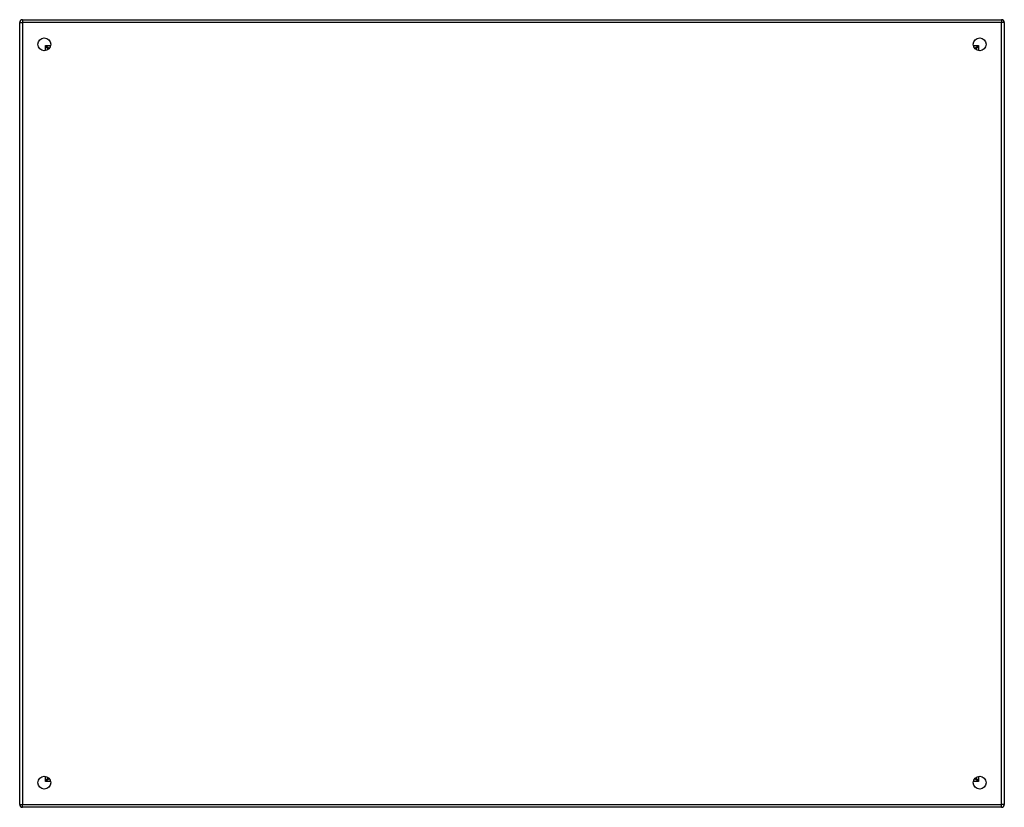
# Model space of a CAD drawing. Header units: inches. Extents: x 23.5 to 53.5, y 8.3 to 32.3.
import ezdxf

# ---------------------------------------------------------------- set-up
doc = ezdxf.new("R2010")
doc.units = ezdxf.units.IN
doc.header["$MEASUREMENT"] = 0
doc.layers.add('Visible Edges(ANSI)', color=7, linetype='Continuous', lineweight=25)
doc.layers.add('Visible Tangent Edges(ANSI)', color=7, linetype='Continuous', lineweight=25)

msp = doc.modelspace()

# ---------------------------------------------------------------- linework, layer by layer
at = {"layer": 'Visible Edges(ANSI)'}
for p, q in [((23.495, 8.381), (23.495, 32.213)), ((23.579, 32.297), (53.411, 32.297)), ((53.495, 32.213), (53.495, 8.381)), ((24.361, 31.4), (24.361, 31.391)), ((24.402, 31.431), (24.392, 31.431)), ((52.598, 31.431), (52.589, 31.431)), ((52.629, 31.4), (52.629, 31.391)), ((24.361, 9.204), (24.361, 9.195)), ((24.392, 9.164), (24.402, 9.164)), ((52.589, 9.164), (52.598, 9.164)), ((52.629, 9.204), (52.629, 9.195)), ((53.411, 8.297), (23.579, 8.297))]:
    msp.add_line(p, q, dxfattribs=at)
for centre in [(24.245, 31.547), (52.745, 31.547), (24.245, 9.047), (52.745, 9.047)]:
    msp.add_circle(centre, 0.195, dxfattribs=at)
for centre, radius, start, end in [((23.579, 32.213), 0.084, 90, 180), ((53.411, 32.213), 0.084, 0, 90), ((24.392, 31.4), 0.031, 90, 180), ((52.598, 31.4), 0.031, 0, 90), ((24.392, 9.195), 0.031, 180, 270), ((52.598, 9.195), 0.031, 270, 0), ((23.579, 8.381), 0.084, 180, 270), ((53.411, 8.381), 0.084, 270, 0)]:
    msp.add_arc(centre, radius, start, end, dxfattribs=at)
at = {"layer": 'Visible Tangent Edges(ANSI)'}
for p, q in [((23.495, 32.213), (23.579, 32.213)), ((23.579, 32.297), (23.579, 32.213)), ((53.411, 32.213), (23.579, 32.213)), ((23.579, 32.213), (23.579, 8.381)), ((53.411, 32.297), (53.411, 32.213)), ((53.495, 32.213), (53.411, 32.213)), ((53.411, 8.381), (53.411, 32.213)), ((24.277, 31.515), (24.392, 31.431)), ((24.361, 31.4), (24.277, 31.515)), ((24.277, 31.515), (24.438, 31.515)), ((24.277, 31.355), (24.277, 31.515)), ((52.553, 31.515), (52.713, 31.515)), ((52.598, 31.431), (52.713, 31.515)), ((52.713, 31.515), (52.629, 31.4)), ((52.713, 31.515), (52.713, 31.355)), ((24.277, 9.08), (24.277, 9.24)), ((24.277, 9.08), (24.361, 9.195)), ((24.392, 9.164), (24.277, 9.08)), ((24.438, 9.08), (24.277, 9.08)), ((52.713, 9.08), (52.553, 9.08)), ((52.713, 9.08), (52.598, 9.164)), ((52.629, 9.195), (52.713, 9.08)), ((52.713, 9.24), (52.713, 9.08)), ((23.495, 8.381), (23.579, 8.381)), ((23.579, 8.297), (23.579, 8.381)), ((23.579, 8.381), (53.411, 8.381)), ((53.495, 8.381), (53.411, 8.381)), ((53.411, 8.297), (53.411, 8.381))]:
    msp.add_line(p, q, dxfattribs=at)

doc.saveas('drawing.dxf')
